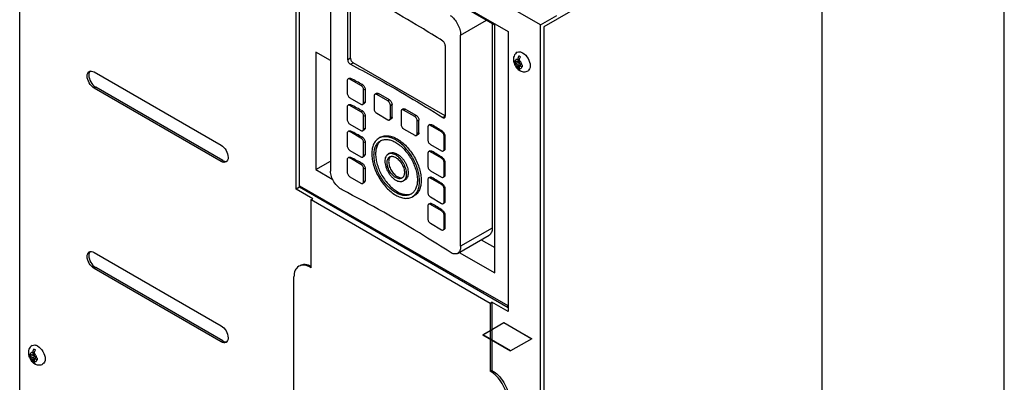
# Model space of a CAD drawing. Header units: millimetres. Extents: x 165 to 593, y 81 to 977.
# Tile 3 of 5: x 165 to 593, y 531 to 689. Entities that reach past the tile are written whole.
import ezdxf

# ---------------------------------------------------------------- set-up
doc = ezdxf.new("R2010")
doc.units = ezdxf.units.MM
doc.header["$LTSCALE"] = 68.795159
doc.layers.get('0').update_dxf_attribs({"linetype": 'CONTINUOUS'})

msp = doc.modelspace()

# ---------------------------------------------------------------- linework, layer by layer
at = {"color": 7, "linetype": 'Continuous'}
for p, q in [((592.77, 312.89), (592.77, 827.29)), ((165.05, 212.09), (165.05, 817.12)), ((391.32, 686.48), (165.05, 817.12)), ((513.58, 755.44), (392.73, 685.67)), ((513.58, 285.13), (513.58, 755.44)), ((285.15, 615.1), (285.15, 736.76)), ((285.15, 736.76), (377.28, 683.56)), ((286.56, 615.92), (286.56, 735.94)), ((371.38, 686.4), (293.65, 731.28)), ((300.07, 714.68), (300.07, 622.91)), ((307.57, 671.27), (307.57, 701.89)), ((308.77, 671.96), (308.77, 702.58)), ((391.32, 686.48), (398.39, 690.57)), ((356.6, 682.05), (367.76, 688.49)), ((370.33, 687.01), (370.33, 598.2)), ((371.38, 578.72), (371.38, 686.4)), ((391.32, 81.46), (391.32, 686.48)), ((392.73, 685.67), (392.73, 214.55)), ((356.6, 590.27), (356.6, 682.05)), ((377.28, 683.56), (377.28, 561.91)), ((349.92, 677.44), (349.92, 646.82)), ((293.65, 674.65), (293.65, 623.6)), ((300.07, 670.94), (293.65, 674.65)), ((308.77, 671.96), (307.57, 671.27)), ((308.76, 669.34), (309.9, 670)), ((349.92, 646.89), (309.9, 670)), ((380.19, 670.05), (380.89, 670.46)), ((381.42, 670.15), (380.3, 670.8)), ((380.3, 669.99), (381.42, 669.34)), ((381.42, 671.45), (381.42, 670.15)), ((381.42, 670.15), (382.13, 670.56)), ((381.42, 669.34), (382.13, 669.75)), ((381.42, 669.34), (381.42, 668.04)), ((382.13, 669.75), (382.13, 671.04)), ((383.25, 669.1), (382.13, 669.75)), ((382.13, 668.93), (382.83, 669.34)), ((382.13, 667.63), (382.13, 668.93)), ((382.13, 668.93), (383.25, 668.28)), ((383.37, 668.76), (383.37, 668.63)), ((383.37, 668.63), (383.37, 668.49)), ((197.4, 666.01), (252.55, 634.17)), ((308.06, 663.24), (307.68, 663.02)), ((308.48, 662.94), (308.9, 663.18)), ((381.85, 666.93), (382.2, 667.14)), ((197.4, 658.98), (198.1, 659.39)), ((252.55, 627.14), (197.4, 658.98)), ((253.26, 627.55), (198.1, 659.39)), ((307.35, 662.29), (307.35, 656.73)), ((313.29, 660.16), (308.48, 662.94)), ((313.29, 660.16), (313.91, 660.52)), ((308.48, 654.77), (313.29, 652)), ((314.42, 658.2), (315.08, 658.58)), ((314.42, 652.65), (314.42, 658.2)), ((315.08, 658.58), (315.08, 653.03)), ((319.02, 655.55), (319.02, 650)), ((320.06, 656.69), (319.35, 656.28)), ((320.15, 656.2), (320.86, 656.61)), ((324.96, 653.43), (320.15, 656.2)), ((325.67, 653.84), (320.86, 656.61)), ((307.35, 650.85), (307.35, 645.3)), ((308.06, 651.81), (307.68, 651.59)), ((308.48, 651.51), (308.9, 651.75)), ((313.29, 648.73), (308.48, 651.51)), ((314.74, 652.29), (314.09, 651.92)), ((314.42, 652.65), (315.08, 653.03)), ((325.67, 653.84), (324.96, 653.43)), ((326.09, 651.47), (326.8, 651.88)), ((326.09, 645.91), (326.09, 651.47)), ((326.8, 646.32), (326.8, 651.88)), ((313.29, 648.73), (313.91, 649.09)), ((314.42, 646.77), (315.08, 647.15)), ((314.42, 641.22), (314.42, 646.77)), ((315.08, 647.15), (315.08, 641.6)), ((320.15, 648.04), (324.96, 645.26)), ((326.8, 646.32), (326.09, 645.91)), ((330.69, 648.81), (330.69, 643.26)), ((331.72, 649.95), (331.02, 649.55)), ((331.82, 649.47), (332.52, 649.88)), ((336.63, 646.69), (331.82, 649.47)), ((337.33, 647.1), (332.52, 649.88)), ((337.33, 647.1), (336.63, 646.69)), ((349.92, 646.82), (348.85, 646.2)), ((308.48, 643.34), (313.29, 640.57)), ((314.42, 641.22), (315.08, 641.6)), ((326.47, 645.59), (325.76, 645.18)), ((337.76, 644.73), (338.46, 645.14)), ((337.76, 639.18), (337.76, 644.73)), ((338.46, 639.59), (338.46, 645.14)), ((342.35, 642.08), (342.35, 636.53)), ((343.33, 643.18), (342.68, 642.81)), ((343.48, 642.73), (344.1, 643.09)), ((348.29, 639.95), (343.48, 642.73)), ((307.35, 639.42), (307.35, 633.87)), ((308.06, 640.38), (307.68, 640.16)), ((308.48, 640.08), (308.9, 640.32)), ((313.29, 637.3), (308.48, 640.08)), ((313.29, 637.3), (313.91, 637.66)), ((314.74, 640.86), (314.09, 640.49)), ((321.76, 637.62), (321.05, 637.21)), ((331.82, 641.3), (336.63, 638.53)), ((338.13, 638.85), (337.43, 638.45)), ((338.46, 639.59), (337.76, 639.18)), ((348.29, 639.95), (348.71, 640.2)), ((349.42, 638), (349.79, 638.21)), ((349.42, 632.44), (349.42, 638)), ((349.79, 638.21), (349.79, 632.65)), ((314.42, 635.34), (315.08, 635.72)), ((314.42, 629.79), (314.42, 635.34)), ((315.08, 635.72), (315.08, 630.17)), ((343.48, 634.57), (348.29, 631.79)), ((308.06, 628.95), (307.68, 628.72)), ((308.48, 631.91), (313.29, 629.14)), ((308.48, 628.65), (308.9, 628.89)), ((314.74, 629.43), (314.09, 629.06)), ((314.42, 629.79), (315.08, 630.17)), ((325.76, 630.68), (325.06, 630.27)), ((342.35, 630.65), (342.35, 625.09)), ((343.33, 631.75), (342.68, 631.38)), ((343.48, 631.3), (344.1, 631.66)), ((348.29, 628.52), (343.48, 631.3)), ((348.29, 628.52), (348.71, 628.77)), ((349.47, 631.93), (349.09, 631.71)), ((349.42, 632.44), (349.79, 632.65)), ((253.26, 627.55), (252.55, 627.14)), ((293.65, 623.6), (300.07, 627.31)), ((307.35, 627.99), (307.35, 622.44)), ((313.29, 625.87), (308.48, 628.65)), ((313.29, 625.87), (313.91, 626.23)), ((349.42, 626.56), (349.79, 626.78)), ((349.42, 621.01), (349.42, 626.56)), ((349.79, 626.78), (349.79, 621.22)), ((293.65, 623.6), (301.02, 619.34)), ((308.48, 620.48), (313.29, 617.7)), ((314.42, 623.91), (315.08, 624.29)), ((314.42, 618.36), (314.42, 623.91)), ((315.08, 624.29), (315.08, 618.74)), ((343.33, 620.32), (342.68, 619.95)), ((343.48, 623.13), (348.29, 620.36)), ((343.48, 619.87), (344.1, 620.23)), ((349.47, 620.5), (349.09, 620.28)), ((349.42, 621.01), (349.79, 621.22)), ((286.56, 616.51), (366.44, 570.71)), ((314.74, 618), (314.09, 617.63)), ((314.42, 618.36), (315.08, 618.74)), ((332.43, 619.14), (331.72, 618.73)), ((342.35, 619.22), (342.35, 613.66)), ((348.29, 617.09), (343.48, 619.87)), ((348.29, 617.09), (348.71, 617.34)), ((286.56, 615.92), (285.15, 615.1)), ((292.32, 610.96), (285.15, 615.1)), ((377.28, 563.54), (286.56, 615.92)), ((290.1, 614.48), (290.1, 613.87)), ((336.43, 612.21), (335.72, 611.8)), ((343.48, 611.7), (348.29, 608.93)), ((349.42, 615.13), (349.79, 615.34)), ((349.42, 609.58), (349.42, 615.13)), ((349.79, 615.34), (349.79, 609.79)), ((291.62, 610.55), (292.32, 610.96)), ((291.62, 580.9), (291.62, 610.55)), ((291.62, 610.55), (369.4, 565.64)), ((299.64, 609.01), (299.64, 608.37)), ((342.35, 607.78), (342.35, 602.23)), ((343.33, 608.89), (342.68, 608.52)), ((343.48, 608.44), (344.1, 608.8)), ((348.29, 605.66), (343.48, 608.44)), ((349.47, 609.07), (349.09, 608.85)), ((349.42, 609.58), (349.79, 609.79)), ((348.29, 605.66), (348.71, 605.9)), ((349.42, 603.7), (349.79, 603.91)), ((349.42, 598.15), (349.42, 603.7)), ((349.79, 603.91), (349.79, 598.36)), ((343.48, 600.27), (348.29, 597.5)), ((349.47, 597.64), (349.09, 597.42)), ((349.42, 598.15), (349.79, 598.36)), ((355.29, 587.22), (368.93, 595.1)), ((370.33, 598.2), (356.6, 590.27)), ((365.51, 593.13), (371.38, 589.74)), ((197.4, 587.62), (252.55, 555.78)), ((355.97, 587.62), (371.38, 578.72)), ((345.09, 582.12), (345.09, 582.95)), ((197.4, 580.6), (198.1, 581.01)), ((252.55, 548.76), (197.4, 580.6)), ((253.26, 549.16), (198.1, 581.01)), ((284.19, 475.21), (284.19, 577.03)), ((377.28, 564.45), (366.44, 570.71)), ((369.4, 565.64), (370.11, 566.05)), ((369.4, 565.64), (369.4, 535.99)), ((370.11, 566.05), (370.11, 536.4)), ((377.28, 561.91), (370.11, 566.05)), ((377.16, 563.61), (377.15, 564.53)), ((366.23, 551.82), (375.42, 557.13)), ((375.42, 557.08), (366.23, 551.77)), ((375.42, 557.13), (387.52, 550.15)), ((387.52, 550.15), (375.42, 557.08)), ((378.33, 544.84), (366.23, 551.82)), ((366.23, 551.77), (378.33, 544.84)), ((253.26, 549.16), (252.55, 548.76)), ((387.52, 550.15), (378.33, 544.84)), ((170.7, 542.78), (169.58, 543.43)), ((170.7, 544.08), (170.7, 542.78)), ((171.41, 542.37), (171.41, 543.67)), ((169.47, 542.68), (170.17, 543.08)), ((169.58, 542.61), (170.7, 541.96)), ((170.7, 542.78), (171.41, 543.18)), ((170.7, 541.96), (171.41, 542.37)), ((170.7, 541.96), (170.7, 540.66)), ((171.13, 539.55), (171.48, 539.76)), ((172.53, 541.72), (171.41, 542.37)), ((171.41, 541.55), (172.12, 541.96)), ((171.41, 540.25), (171.41, 541.55)), ((171.41, 541.55), (172.53, 540.9)), ((172.65, 541.39), (172.65, 541.25)), ((172.65, 541.25), (172.65, 541.11)), ((370.11, 536.4), (369.4, 535.99))]:
    msp.add_line(p, q, dxfattribs=at)
for centre, radius, start, end in [((385.55, 671.13), 4.17, 152.5174, 160.917), ((415.21, 670.46), 35.02, 179.3321, 180.6679), ((383.09, 670.51), 2.84, 190.492, 193.9691), ((409.26, 668.75), 25.89, 179.3838, 179.9776), ((409.25, 668.5), 25.88, 180.0186, 180.6181), ((196.8, 665.25), 1.62, 136.1981, 144.0861), ((29.69, 131.87), 600.21, 61.73623, 62.27751), ((384.36, 670.48), 4.35, 239.9983, 241.2183), ((384.36, 670.48), 4.35, 241.2193, 242.3029), ((384.47, 670.7), 4.59, 242.3067, 243.5925), ((384.5, 670.76), 4.66, 243.581, 245.3335), ((383.09, 667.21), 0.867, 225.8615, 232.2726), ((29.69, 120.44), 600.21, 61.73623, 62.27751), ((64.69, 192.38), 530.3, 57.6158, 58.2037), ((29.69, 109.01), 600.21, 61.73623, 62.27751), ((323.95, 632.19), 4.46, 114.7131, 119.9938), ((29.69, 97.58), 600.21, 61.73623, 62.27751), ((64.69, 180.94), 530.3, 57.6158, 58.2037), ((64.69, 169.51), 530.3, 57.6158, 58.2037), ((330.15, 621.45), 1.82, 300.0737, 313.1623), ((332.83, 616.81), 4.46, 300.0059, 305.2863), ((64.69, 158.08), 530.3, 57.6158, 58.2037), ((196.8, 586.87), 1.62, 136.1981, 144.0861), ((204.49, 543.08), 35.02, 179.3321, 180.6679), ((174.83, 543.75), 4.17, 152.5186, 160.9157), ((172.37, 543.13), 2.84, 190.4903, 193.9687), ((173.64, 543.1), 4.35, 239.9983, 241.2166), ((173.64, 543.11), 4.35, 241.2177, 242.3029), ((173.75, 543.32), 4.59, 242.3067, 243.5925), ((173.78, 543.38), 4.66, 243.581, 245.3335), ((172.37, 539.83), 0.867, 225.8615, 232.2726), ((198.55, 541.38), 25.9, 179.3839, 179.9775), ((198.53, 541.12), 25.88, 180.0186, 180.6181)]:
    msp.add_arc(centre, radius, start, end, dxfattribs=at)
for points, knots in [([(348.85, 679.43), (345.65, 681.46), (332.53, 689.59), (319.06, 697.16), (308.76, 702.57)], [0, 0, 0, 0, 0.245578, 1, 1, 1, 1]), ([(352.1, 690.51), (352.75, 690.09), (353.96, 688.96), (355.37, 686.86), (356.32, 684.5), (356.6, 682.84), (356.6, 682.05)], [0, 0, 0, 0, 0.233653, 0.496102, 0.760794, 1, 1, 1, 1]), ([(349.92, 677.44), (349.92, 677.62), (349.86, 678.01), (349.63, 678.57), (349.29, 679.06), (349, 679.33), (348.85, 679.43)], [0, 0, 0, 0, 0.238851, 0.503153, 0.765725, 1, 1, 1, 1]), ([(308.77, 671.96), (308.77, 671.78), (308.83, 671.38), (309.08, 670.83), (309.43, 670.35), (309.74, 670.09), (309.9, 670)], [0, 0, 0, 0, 0.237254, 0.500001, 0.762748, 1, 1, 1, 1]), ([(381.22, 674.59), (380.58, 674.22), (379.55, 672.99), (379.47, 671.44), (379.58, 670.71)], [0, 0, 0, 0, 0.498042, 1, 1, 1, 1]), ([(381.22, 674.59), (381.53, 674.77), (382.39, 674.9), (383.16, 674.58), (383.54, 674.36)], [0, 0, 0, 0, 0.449216, 1, 1, 1, 1]), ([(381.61, 672.49), (381.58, 672.41), (381.48, 672.07), (381.42, 671.71), (381.42, 671.45)], [0, 0, 0, 0, 0.265468, 1, 1, 1, 1]), ([(381.85, 673.06), (381.9, 673.02), (382.13, 672.86), (382.37, 672.73), (382.56, 672.65)], [0, 0, 0, 0, 0.239503, 1, 1, 1, 1]), ([(382.13, 671.04), (382.13, 671.17), (382.17, 671.73), (382.36, 672.27), (382.56, 672.65)], [0, 0, 0, 0, 0.229716, 1, 1, 1, 1]), ([(383.54, 674.36), (384.52, 673.8), (386.06, 672.02), (386.83, 669.79), (386.83, 668.67)], [0, 0, 0, 0, 0.499962, 1, 1, 1, 1]), ([(307.57, 671.27), (307.57, 671.09), (307.64, 670.69), (307.97, 669.99), (308.41, 669.52), (308.76, 669.34)], [0, 0, 0, 0, 0.236751, 0.499125, 1, 1, 1, 1]), ([(308.76, 669.34), (312.23, 667.52), (325.83, 660.21), (339.13, 652.36), (348.85, 646.2)], [0, 0, 0, 0, 0.254437, 1, 1, 1, 1]), ([(380.7, 671.4), (380.65, 671.37), (380.45, 671.23), (380.34, 670.99), (380.3, 670.8)], [0, 0, 0, 0, 0.233159, 1, 1, 1, 1]), ([(380.33, 669.82), (380.46, 669.3), (380.8, 668.65), (381.29, 668.15), (381.42, 668.04)], [0, 0, 0, 0, 0.756938, 1, 1, 1, 1]), ([(381.42, 671.45), (381.36, 671.47), (381.12, 671.53), (380.85, 671.49), (380.7, 671.4)], [0, 0, 0, 0, 0.277359, 1, 1, 1, 1]), ([(381.42, 668.04), (381.42, 667.99), (381.43, 667.8), (381.46, 667.61), (381.5, 667.48)], [0, 0, 0, 0, 0.265147, 1, 1, 1, 1]), ([(383.25, 669.09), (383.22, 669.28), (383.01, 670.01), (382.56, 670.67), (382.13, 671.05)], [0, 0, 0, 0, 0.24522, 1, 1, 1, 1]), ([(382.13, 667.63), (382.36, 667.56), (382.92, 667.56), (383.2, 668.05), (383.25, 668.28)], [0, 0, 0, 0, 0.500002, 1, 1, 1, 1]), ([(386.83, 668.67), (386.83, 668.22), (386.72, 667.4), (386.18, 666.72), (385.87, 666.54)], [0, 0, 0, 0, 0.550852, 1, 1, 1, 1]), ([(194.35, 664.25), (194.35, 664.66), (194.45, 665.43), (194.95, 666.05), (195.24, 666.22)], [0, 0, 0, 0, 0.550834, 1, 1, 1, 1]), ([(197.4, 658.98), (196.49, 659.5), (195.07, 661.15), (194.35, 663.21), (194.35, 664.25)], [0, 0, 0, 0, 0.499999, 1, 1, 1, 1]), ([(195.48, 666.2), (195.41, 666.11), (195.14, 665.64), (195.06, 665.08), (195.06, 664.66)], [0, 0, 0, 0, 0.224148, 1, 1, 1, 1]), ([(195.06, 664.66), (195.06, 663.62), (195.77, 661.56), (197.2, 659.91), (198.1, 659.39)], [0, 0, 0, 0, 0.500001, 1, 1, 1, 1]), ([(195.24, 666.22), (195.53, 666.39), (196.33, 666.51), (197.04, 666.21), (197.4, 666.01)], [0, 0, 0, 0, 0.449168, 1, 1, 1, 1]), ([(307.68, 663.02), (307.57, 662.96), (307.39, 662.72), (307.35, 662.44), (307.35, 662.29)], [0, 0, 0, 0, 0.449206, 1, 1, 1, 1]), ([(308.48, 662.94), (308.35, 663.02), (308.09, 663.12), (307.79, 663.08), (307.68, 663.02)], [0, 0, 0, 0, 0.550788, 1, 1, 1, 1]), ([(308.06, 663.24), (308.18, 663.3), (308.48, 663.36), (308.76, 663.25), (308.9, 663.18)], [0, 0, 0, 0, 0.453306, 1, 1, 1, 1]), ([(382.48, 666.59), (382.45, 666.62), (382.3, 666.79), (382.21, 667.01), (382.17, 667.18)], [0, 0, 0, 0, 0.232707, 1, 1, 1, 1]), ([(382.54, 666.51), (383.05, 666.26), (384.2, 665.95), (385.37, 666.25), (385.87, 666.54)], [0, 0, 0, 0, 0.499182, 1, 1, 1, 1]), ([(314.42, 658.2), (314.42, 658.39), (314.35, 658.78), (314.11, 659.33), (313.76, 659.81), (313.45, 660.07), (313.29, 660.16)], [0, 0, 0, 0, 0.237277, 0.499998, 0.762725, 1, 1, 1, 1]), ([(313.91, 660.52), (314.08, 660.43), (314.39, 660.18), (314.76, 659.7), (315.01, 659.16), (315.08, 658.77), (315.08, 658.58)], [0, 0, 0, 0, 0.239387, 0.502138, 0.763756, 1, 1, 1, 1]), ([(307.35, 656.73), (307.35, 656.55), (307.42, 656.16), (307.66, 655.61), (308.02, 655.12), (308.32, 654.87), (308.48, 654.77)], [0, 0, 0, 0, 0.237277, 0.499998, 0.762725, 1, 1, 1, 1]), ([(319.35, 656.28), (319.3, 656.25), (319.2, 656.17), (319.09, 656), (319.03, 655.78), (319.02, 655.63), (319.02, 655.55)], [0, 0, 0, 0, 0.217779, 0.450983, 0.710318, 1, 1, 1, 1]), ([(320.15, 656.2), (320.08, 656.24), (319.94, 656.31), (319.73, 656.36), (319.52, 656.36), (319.4, 656.31), (319.35, 656.28)], [0, 0, 0, 0, 0.289707, 0.549, 0.782218, 1, 1, 1, 1]), ([(320.06, 656.69), (320.11, 656.72), (320.23, 656.76), (320.43, 656.77), (320.65, 656.72), (320.79, 656.65), (320.86, 656.61)], [0, 0, 0, 0, 0.217782, 0.451, 0.710293, 1, 1, 1, 1]), ([(307.68, 651.59), (307.57, 651.52), (307.39, 651.29), (307.35, 651.01), (307.35, 650.85)], [0, 0, 0, 0, 0.449206, 1, 1, 1, 1]), ([(308.48, 651.51), (308.35, 651.58), (308.09, 651.69), (307.79, 651.65), (307.68, 651.59)], [0, 0, 0, 0, 0.550788, 1, 1, 1, 1]), ([(308.06, 651.81), (308.18, 651.87), (308.48, 651.93), (308.76, 651.82), (308.9, 651.75)], [0, 0, 0, 0, 0.453306, 1, 1, 1, 1]), ([(313.29, 652), (313.42, 651.92), (313.69, 651.81), (313.98, 651.86), (314.09, 651.92)], [0, 0, 0, 0, 0.550788, 1, 1, 1, 1]), ([(314.09, 651.92), (314.2, 651.98), (314.38, 652.21), (314.42, 652.5), (314.42, 652.65)], [0, 0, 0, 0, 0.449206, 1, 1, 1, 1]), ([(315.08, 653.03), (315.08, 652.88), (315.04, 652.59), (314.85, 652.36), (314.74, 652.29)], [0, 0, 0, 0, 0.546132, 1, 1, 1, 1]), ([(326.09, 651.47), (326.09, 651.56), (326.07, 651.74), (325.98, 652.12), (325.78, 652.59), (325.47, 653.01), (325.19, 653.27), (325.04, 653.38), (324.96, 653.43)], [0, 0, 0, 0, 0.114294, 0.237552, 0.499999, 0.762452, 0.885696, 1, 1, 1, 1]), ([(325.67, 653.84), (325.74, 653.79), (325.9, 653.68), (326.18, 653.42), (326.48, 653), (326.69, 652.53), (326.78, 652.15), (326.8, 651.96), (326.8, 651.88)], [0, 0, 0, 0, 0.114304, 0.237548, 0.500001, 0.762448, 0.885706, 1, 1, 1, 1]), ([(314.42, 646.77), (314.42, 646.96), (314.35, 647.35), (314.11, 647.9), (313.76, 648.38), (313.45, 648.64), (313.29, 648.73)], [0, 0, 0, 0, 0.237277, 0.499998, 0.762725, 1, 1, 1, 1]), ([(313.91, 649.09), (314.08, 649), (314.39, 648.75), (314.76, 648.27), (315.01, 647.73), (315.08, 647.34), (315.08, 647.15)], [0, 0, 0, 0, 0.239387, 0.502138, 0.763756, 1, 1, 1, 1]), ([(319.02, 650), (319.02, 649.91), (319.03, 649.72), (319.12, 649.34), (319.33, 648.87), (319.63, 648.46), (319.92, 648.19), (320.07, 648.08), (320.15, 648.04)], [0, 0, 0, 0, 0.114294, 0.237552, 0.499999, 0.762452, 0.885696, 1, 1, 1, 1]), ([(325.76, 645.18), (325.81, 645.21), (325.91, 645.3), (326.01, 645.47), (326.08, 645.68), (326.09, 645.83), (326.09, 645.91)], [0, 0, 0, 0, 0.217779, 0.450983, 0.710318, 1, 1, 1, 1]), ([(326.8, 646.32), (326.8, 646.24), (326.78, 646.09), (326.72, 645.88), (326.62, 645.7), (326.52, 645.62), (326.47, 645.59)], [0, 0, 0, 0, 0.289682, 0.549017, 0.782221, 1, 1, 1, 1]), ([(331.02, 649.55), (330.96, 649.52), (330.87, 649.43), (330.76, 649.26), (330.7, 649.05), (330.69, 648.89), (330.69, 648.81)], [0, 0, 0, 0, 0.217775, 0.450958, 0.710193, 1, 1, 1, 1]), ([(331.82, 649.47), (331.75, 649.51), (331.61, 649.57), (331.39, 649.63), (331.19, 649.62), (331.07, 649.58), (331.02, 649.55)], [0, 0, 0, 0, 0.289806, 0.54904, 0.782224, 1, 1, 1, 1]), ([(331.72, 649.95), (331.78, 649.98), (331.9, 650.03), (332.1, 650.03), (332.31, 649.98), (332.45, 649.92), (332.52, 649.88)], [0, 0, 0, 0, 0.217776, 0.45096, 0.710194, 1, 1, 1, 1]), ([(337.76, 644.73), (337.76, 644.82), (337.74, 645.01), (337.65, 645.39), (337.44, 645.86), (337.14, 646.27), (336.86, 646.54), (336.7, 646.65), (336.63, 646.69)], [0, 0, 0, 0, 0.114262, 0.23754, 0.500001, 0.762462, 0.885739, 1, 1, 1, 1]), ([(337.33, 647.1), (337.41, 647.05), (337.56, 646.95), (337.85, 646.68), (338.15, 646.27), (338.36, 645.8), (338.45, 645.42), (338.46, 645.23), (338.46, 645.14)], [0, 0, 0, 0, 0.114261, 0.237538, 0.499999, 0.76246, 0.885738, 1, 1, 1, 1]), ([(348.85, 646.2), (348.97, 646.12), (349.22, 646), (349.51, 646.03), (349.61, 646.09)], [0, 0, 0, 0, 0.555463, 1, 1, 1, 1]), ([(349.61, 646.09), (349.71, 646.15), (349.89, 646.39), (349.92, 646.66), (349.92, 646.82)], [0, 0, 0, 0, 0.442103, 1, 1, 1, 1]), ([(307.35, 645.3), (307.35, 645.12), (307.42, 644.73), (307.66, 644.18), (308.02, 643.69), (308.32, 643.44), (308.48, 643.34)], [0, 0, 0, 0, 0.237277, 0.499998, 0.762725, 1, 1, 1, 1]), ([(315.08, 641.6), (315.08, 641.45), (315.04, 641.16), (314.85, 640.93), (314.74, 640.86)], [0, 0, 0, 0, 0.546132, 1, 1, 1, 1]), ([(324.96, 645.26), (325.03, 645.22), (325.17, 645.16), (325.38, 645.1), (325.58, 645.11), (325.71, 645.15), (325.76, 645.18)], [0, 0, 0, 0, 0.289707, 0.549, 0.782218, 1, 1, 1, 1]), ([(330.69, 643.26), (330.69, 643.17), (330.7, 642.99), (330.79, 642.6), (331, 642.14), (331.3, 641.72), (331.59, 641.45), (331.74, 641.35), (331.82, 641.3)], [0, 0, 0, 0, 0.114294, 0.237552, 0.499999, 0.762452, 0.885696, 1, 1, 1, 1]), ([(342.68, 642.81), (342.58, 642.75), (342.39, 642.51), (342.35, 642.23), (342.35, 642.08)], [0, 0, 0, 0, 0.44917, 1, 1, 1, 1]), ([(343.48, 642.73), (343.35, 642.81), (343.09, 642.92), (342.79, 642.87), (342.68, 642.81)], [0, 0, 0, 0, 0.550829, 1, 1, 1, 1]), ([(343.33, 643.18), (343.44, 643.24), (343.72, 643.28), (343.98, 643.17), (344.1, 643.09)], [0, 0, 0, 0, 0.446128, 1, 1, 1, 1]), ([(307.68, 640.16), (307.57, 640.09), (307.39, 639.86), (307.35, 639.58), (307.35, 639.42)], [0, 0, 0, 0, 0.449206, 1, 1, 1, 1]), ([(308.48, 640.08), (308.35, 640.15), (308.09, 640.26), (307.79, 640.22), (307.68, 640.16)], [0, 0, 0, 0, 0.550788, 1, 1, 1, 1]), ([(308.06, 640.38), (308.18, 640.44), (308.48, 640.5), (308.76, 640.39), (308.9, 640.32)], [0, 0, 0, 0, 0.453306, 1, 1, 1, 1]), ([(313.29, 640.57), (313.42, 640.49), (313.69, 640.38), (313.98, 640.43), (314.09, 640.49)], [0, 0, 0, 0, 0.550788, 1, 1, 1, 1]), ([(313.91, 637.66), (314.08, 637.57), (314.39, 637.32), (314.76, 636.84), (315.01, 636.3), (315.08, 635.91), (315.08, 635.72)], [0, 0, 0, 0, 0.239387, 0.502138, 0.763756, 1, 1, 1, 1]), ([(314.09, 640.49), (314.2, 640.55), (314.38, 640.78), (314.42, 641.07), (314.42, 641.22)], [0, 0, 0, 0, 0.449206, 1, 1, 1, 1]), ([(328.39, 636.48), (327.74, 636.85), (326.46, 637.46), (324.5, 637.94), (322.92, 637.9), (321.8, 637.59), (321.29, 637.35), (321.05, 637.21)], [0, 0, 0, 0, 0.289584, 0.548632, 0.781634, 0.891837, 1, 1, 1, 1]), ([(321.76, 637.62), (322, 637.75), (322.51, 637.99), (323.63, 638.3), (325.2, 638.35), (327.17, 637.87), (328.45, 637.26), (329.09, 636.89)], [0, 0, 0, 0, 0.108163, 0.218366, 0.451368, 0.710416, 1, 1, 1, 1]), ([(336.63, 638.53), (336.7, 638.49), (336.84, 638.42), (337.05, 638.37), (337.25, 638.37), (337.37, 638.42), (337.43, 638.45)], [0, 0, 0, 0, 0.289707, 0.549, 0.782218, 1, 1, 1, 1]), ([(337.43, 638.45), (337.48, 638.48), (337.58, 638.56), (337.68, 638.73), (337.74, 638.94), (337.76, 639.1), (337.76, 639.18)], [0, 0, 0, 0, 0.217779, 0.450983, 0.710318, 1, 1, 1, 1]), ([(338.46, 639.59), (338.46, 639.51), (338.45, 639.35), (338.39, 639.14), (338.28, 638.97), (338.19, 638.89), (338.13, 638.85)], [0, 0, 0, 0, 0.289682, 0.549017, 0.782221, 1, 1, 1, 1]), ([(349.42, 638), (349.42, 638.18), (349.35, 638.57), (349.11, 639.12), (348.76, 639.61), (348.45, 639.86), (348.29, 639.95)], [0, 0, 0, 0, 0.237277, 0.499998, 0.762725, 1, 1, 1, 1]), ([(348.71, 640.2), (348.87, 640.1), (349.16, 639.83), (349.49, 639.34), (349.72, 638.79), (349.79, 638.39), (349.79, 638.21)], [0, 0, 0, 0, 0.234382, 0.496891, 0.761135, 1, 1, 1, 1]), ([(252.55, 634.17), (253.45, 633.65), (254.88, 632), (255.59, 629.94), (255.59, 628.9)], [0, 0, 0, 0, 0.499999, 1, 1, 1, 1]), ([(307.35, 633.87), (307.35, 633.69), (307.42, 633.29), (307.66, 632.75), (308.02, 632.26), (308.32, 632), (308.48, 631.91)], [0, 0, 0, 0, 0.237277, 0.499998, 0.762725, 1, 1, 1, 1]), ([(314.42, 635.34), (314.42, 635.53), (314.35, 635.92), (314.11, 636.47), (313.76, 636.95), (313.45, 637.21), (313.29, 637.3)], [0, 0, 0, 0, 0.237277, 0.499998, 0.762725, 1, 1, 1, 1]), ([(321.05, 637.21), (320.81, 637.07), (320.35, 636.75), (319.52, 635.93), (318.7, 634.59), (318.13, 632.65), (318.01, 631.24), (318.01, 630.49)], [0, 0, 0, 0, 0.108163, 0.218365, 0.451367, 0.710415, 1, 1, 1, 1]), ([(318.96, 629.95), (318.96, 630.62), (319.06, 631.91), (319.58, 633.67), (320.32, 634.89), (321.08, 635.63), (321.5, 635.93), (321.72, 636.05)], [0, 0, 0, 0, 0.289585, 0.548633, 0.781635, 0.891837, 1, 1, 1, 1]), ([(322.08, 636.24), (321.89, 636.1), (321.52, 635.79), (320.85, 635.04), (320.21, 633.87), (319.75, 632.2), (319.66, 630.99), (319.66, 630.36)], [0, 0, 0, 0, 0.107841, 0.218409, 0.452873, 0.712288, 1, 1, 1, 1]), ([(322.08, 636.24), (322.3, 636.34), (322.75, 636.51), (323.73, 636.71), (325.08, 636.68), (326.75, 636.24), (327.84, 635.71), (328.39, 635.39)], [0, 0, 0, 0, 0.107842, 0.21841, 0.452874, 0.712289, 1, 1, 1, 1]), ([(338.76, 618.51), (338.76, 619.33), (338.61, 621.04), (338.01, 623.61), (337.05, 626.22), (335.77, 628.76), (334.21, 631.15), (332.43, 633.28), (330.5, 635.09), (329.1, 636.07), (328.39, 636.48)], [0, 0, 0, 0, 0.114157, 0.237327, 0.366977, 0.500001, 0.633025, 0.762675, 0.885843, 1, 1, 1, 1]), ([(328.39, 635.39), (329.03, 635.02), (330.31, 634.13), (332.06, 632.48), (333.68, 630.54), (335.1, 628.38), (336.27, 626.07), (337.14, 623.69), (337.68, 621.35), (337.82, 619.8), (337.82, 619.06)], [0, 0, 0, 0, 0.114157, 0.237325, 0.366975, 0.499999, 0.633023, 0.762673, 0.885843, 1, 1, 1, 1]), ([(329.09, 636.89), (329.8, 636.48), (331.21, 635.5), (333.14, 633.69), (334.92, 631.56), (336.48, 629.17), (337.76, 626.63), (338.72, 624.02), (339.32, 621.45), (339.47, 619.74), (339.47, 618.92)], [0, 0, 0, 0, 0.114157, 0.237325, 0.366975, 0.499999, 0.633023, 0.762673, 0.885843, 1, 1, 1, 1]), ([(342.35, 636.53), (342.35, 636.34), (342.42, 635.95), (342.66, 635.4), (343.02, 634.91), (343.32, 634.66), (343.48, 634.57)], [0, 0, 0, 0, 0.237277, 0.499998, 0.762725, 1, 1, 1, 1]), ([(255.59, 628.9), (255.59, 628.49), (255.49, 627.72), (254.99, 627.1), (254.7, 626.93)], [0, 0, 0, 0, 0.550834, 1, 1, 1, 1]), ([(308.48, 628.65), (308.35, 628.72), (308.09, 628.83), (307.79, 628.79), (307.68, 628.72)], [0, 0, 0, 0, 0.550788, 1, 1, 1, 1]), ([(308.06, 628.95), (308.18, 629.01), (308.48, 629.06), (308.76, 628.96), (308.9, 628.89)], [0, 0, 0, 0, 0.453306, 1, 1, 1, 1]), ([(313.29, 629.14), (313.42, 629.06), (313.69, 628.95), (313.98, 628.99), (314.09, 629.06)], [0, 0, 0, 0, 0.550788, 1, 1, 1, 1]), ([(314.09, 629.06), (314.2, 629.12), (314.38, 629.35), (314.42, 629.64), (314.42, 629.79)], [0, 0, 0, 0, 0.449206, 1, 1, 1, 1]), ([(315.08, 630.17), (315.08, 630.02), (315.04, 629.73), (314.85, 629.49), (314.74, 629.43)], [0, 0, 0, 0, 0.546132, 1, 1, 1, 1]), ([(318.01, 630.49), (318.01, 629.67), (318.16, 627.96), (318.76, 625.39), (319.72, 622.78), (321.01, 620.24), (322.57, 617.86), (324.34, 615.72), (326.27, 613.92), (327.68, 612.93), (328.39, 612.52)], [0, 0, 0, 0, 0.114157, 0.237327, 0.366977, 0.500001, 0.633025, 0.762675, 0.885843, 1, 1, 1, 1]), ([(328.39, 613.61), (327.74, 613.98), (326.47, 614.88), (324.71, 616.52), (323.09, 618.46), (321.68, 620.63), (320.51, 622.94), (319.64, 625.31), (319.09, 627.65), (318.96, 629.2), (318.96, 629.95)], [0, 0, 0, 0, 0.114157, 0.237325, 0.366975, 0.499999, 0.633023, 0.762673, 0.885843, 1, 1, 1, 1]), ([(319.66, 630.36), (319.66, 629.61), (319.8, 628.06), (320.34, 625.72), (321.22, 623.35), (322.38, 621.04), (323.8, 618.87), (325.42, 616.93), (327.17, 615.29), (328.45, 614.39), (329.09, 614.02)], [0, 0, 0, 0, 0.114157, 0.237327, 0.366977, 0.500001, 0.633025, 0.762675, 0.885843, 1, 1, 1, 1]), ([(325.06, 630.27), (324.95, 630.21), (324.74, 630.06), (324.36, 629.69), (323.99, 629.08), (323.73, 628.2), (323.68, 627.56), (323.68, 627.22)], [0, 0, 0, 0, 0.108163, 0.218365, 0.451367, 0.710415, 1, 1, 1, 1]), ([(324.61, 626.68), (324.61, 626.95), (324.65, 627.47), (324.86, 628.17), (325.16, 628.66), (325.46, 628.96), (325.63, 629.08), (325.72, 629.13)], [0, 0, 0, 0, 0.289588, 0.548632, 0.781635, 0.891837, 1, 1, 1, 1]), ([(328.39, 629.94), (328.1, 630.11), (327.51, 630.39), (326.62, 630.6), (325.91, 630.58), (325.4, 630.44), (325.17, 630.33), (325.06, 630.27)], [0, 0, 0, 0, 0.289584, 0.548632, 0.781634, 0.891837, 1, 1, 1, 1]), ([(326.09, 629.29), (325.97, 629.17), (325.73, 628.88), (325.49, 628.36), (325.35, 627.75), (325.32, 627.32), (325.32, 627.09)], [0, 0, 0, 0, 0.219203, 0.455927, 0.71552, 1, 1, 1, 1]), ([(325.72, 629.13), (325.75, 629.14), (325.87, 629.21), (326, 629.26), (326.1, 629.29)], [0, 0, 0, 0, 0.248826, 1, 1, 1, 1]), ([(325.76, 630.68), (325.87, 630.74), (326.11, 630.85), (326.61, 630.99), (327.33, 631.01), (328.22, 630.79), (328.8, 630.52), (329.09, 630.35)], [0, 0, 0, 0, 0.108163, 0.218366, 0.451368, 0.710416, 1, 1, 1, 1]), ([(326.1, 629.29), (326.27, 629.34), (326.63, 629.4), (327.2, 629.35), (327.8, 629.17), (328.19, 628.97), (328.39, 628.86)], [0, 0, 0, 0, 0.219204, 0.455928, 0.715521, 1, 1, 1, 1]), ([(333.1, 621.78), (333.1, 622.16), (333.03, 622.93), (332.76, 624.1), (332.32, 625.28), (331.74, 626.44), (331.03, 627.52), (330.22, 628.49), (329.35, 629.31), (328.71, 629.75), (328.39, 629.94)], [0, 0, 0, 0, 0.114157, 0.237327, 0.366977, 0.500001, 0.633025, 0.762675, 0.885843, 1, 1, 1, 1]), ([(328.39, 628.86), (328.65, 628.71), (329.16, 628.35), (329.86, 627.7), (330.51, 626.92), (331.07, 626.05), (331.54, 625.13), (331.89, 624.18), (332.11, 623.24), (332.16, 622.62), (332.16, 622.32)], [0, 0, 0, 0, 0.114157, 0.237325, 0.366975, 0.499999, 0.633023, 0.762673, 0.885842, 1, 1, 1, 1]), ([(329.09, 630.35), (329.42, 630.16), (330.05, 629.72), (330.93, 628.9), (331.74, 627.93), (332.45, 626.85), (333.03, 625.69), (333.46, 624.51), (333.74, 623.34), (333.8, 622.56), (333.8, 622.19)], [0, 0, 0, 0, 0.114157, 0.237325, 0.366975, 0.499999, 0.633023, 0.762673, 0.885843, 1, 1, 1, 1]), ([(342.68, 631.38), (342.58, 631.32), (342.39, 631.08), (342.35, 630.8), (342.35, 630.65)], [0, 0, 0, 0, 0.449206, 1, 1, 1, 1]), ([(343.48, 631.3), (343.35, 631.38), (343.09, 631.49), (342.79, 631.44), (342.68, 631.38)], [0, 0, 0, 0, 0.550788, 1, 1, 1, 1]), ([(343.33, 631.75), (343.44, 631.81), (343.72, 631.85), (343.98, 631.74), (344.1, 631.66)], [0, 0, 0, 0, 0.446127, 1, 1, 1, 1]), ([(348.29, 631.79), (348.42, 631.71), (348.69, 631.6), (348.98, 631.65), (349.09, 631.71)], [0, 0, 0, 0, 0.550788, 1, 1, 1, 1]), ([(348.71, 628.77), (348.87, 628.67), (349.16, 628.4), (349.49, 627.91), (349.72, 627.35), (349.79, 626.96), (349.79, 626.78)], [0, 0, 0, 0, 0.234382, 0.496891, 0.761135, 1, 1, 1, 1]), ([(349.09, 631.71), (349.2, 631.77), (349.39, 632.01), (349.42, 632.29), (349.42, 632.44)], [0, 0, 0, 0, 0.449206, 1, 1, 1, 1]), ([(349.79, 632.65), (349.79, 632.5), (349.76, 632.23), (349.58, 631.99), (349.47, 631.93)], [0, 0, 0, 0, 0.557947, 1, 1, 1, 1]), ([(254.7, 626.93), (254.41, 626.76), (253.62, 626.64), (252.91, 626.94), (252.55, 627.14)], [0, 0, 0, 0, 0.449168, 1, 1, 1, 1]), ([(253.26, 627.55), (253.41, 627.46), (253.96, 627.19), (254.62, 627.08), (255.05, 627.19)], [0, 0, 0, 0, 0.286031, 1, 1, 1, 1]), ([(307.68, 628.72), (307.57, 628.66), (307.39, 628.43), (307.35, 628.15), (307.35, 627.99)], [0, 0, 0, 0, 0.449206, 1, 1, 1, 1]), ([(314.42, 623.91), (314.42, 624.1), (314.35, 624.49), (314.11, 625.04), (313.76, 625.52), (313.45, 625.78), (313.29, 625.87)], [0, 0, 0, 0, 0.237277, 0.499998, 0.762725, 1, 1, 1, 1]), ([(313.91, 626.23), (314.08, 626.14), (314.39, 625.89), (314.76, 625.41), (315.01, 624.87), (315.08, 624.48), (315.08, 624.29)], [0, 0, 0, 0, 0.239387, 0.502138, 0.763756, 1, 1, 1, 1]), ([(323.68, 627.22), (323.68, 626.85), (323.75, 626.07), (324.02, 624.91), (324.45, 623.72), (325.04, 622.57), (325.74, 621.49), (326.55, 620.52), (327.43, 619.7), (328.06, 619.25), (328.39, 619.06)], [0, 0, 0, 0, 0.114157, 0.237327, 0.366977, 0.500001, 0.633025, 0.762675, 0.885843, 1, 1, 1, 1]), ([(328.39, 620.14), (328.13, 620.29), (327.62, 620.65), (326.92, 621.31), (326.27, 622.08), (325.7, 622.95), (325.23, 623.88), (324.88, 624.83), (324.67, 625.76), (324.61, 626.38), (324.61, 626.68)], [0, 0, 0, 0, 0.114157, 0.237325, 0.366975, 0.499999, 0.633023, 0.762673, 0.885842, 1, 1, 1, 1]), ([(325.32, 627.09), (325.32, 626.79), (325.37, 626.17), (325.59, 625.23), (325.94, 624.28), (326.41, 623.36), (326.98, 622.49), (327.62, 621.72), (328.33, 621.06), (328.84, 620.7), (329.09, 620.55)], [0, 0, 0, 0, 0.114158, 0.237327, 0.366977, 0.500001, 0.633025, 0.762675, 0.885843, 1, 1, 1, 1]), ([(342.35, 625.09), (342.35, 624.91), (342.42, 624.52), (342.66, 623.97), (343.02, 623.48), (343.32, 623.23), (343.48, 623.13)], [0, 0, 0, 0, 0.237277, 0.499998, 0.762725, 1, 1, 1, 1]), ([(349.42, 626.56), (349.42, 626.75), (349.35, 627.14), (349.11, 627.69), (348.76, 628.18), (348.45, 628.43), (348.29, 628.52)], [0, 0, 0, 0, 0.237277, 0.499998, 0.762725, 1, 1, 1, 1]), ([(305.15, 614.78), (304.44, 615.15), (303.08, 616.18), (301.48, 618.18), (300.38, 620.47), (300.07, 622.12), (300.07, 622.91)], [0, 0, 0, 0, 0.240679, 0.503683, 0.764612, 1, 1, 1, 1]), ([(307.35, 622.44), (307.35, 622.25), (307.42, 621.86), (307.66, 621.31), (308.02, 620.83), (308.32, 620.57), (308.48, 620.48)], [0, 0, 0, 0, 0.237277, 0.499998, 0.762725, 1, 1, 1, 1]), ([(329.09, 620.55), (329.29, 620.44), (329.68, 620.25), (330.28, 620.07), (330.85, 620.02), (331.22, 620.07), (331.38, 620.12)], [0, 0, 0, 0, 0.284479, 0.544072, 0.780796, 1, 1, 1, 1]), ([(332.16, 622.32), (332.16, 622.1), (332.13, 621.66), (331.99, 621.05), (331.75, 620.53), (331.52, 620.24), (331.39, 620.13)], [0, 0, 0, 0, 0.28448, 0.544073, 0.780797, 1, 1, 1, 1]), ([(331.72, 618.73), (331.83, 618.8), (332.04, 618.94), (332.41, 619.31), (332.79, 619.92), (333.05, 620.8), (333.1, 621.45), (333.1, 621.78)], [0, 0, 0, 0, 0.108163, 0.218365, 0.451367, 0.710415, 1, 1, 1, 1]), ([(333.8, 622.19), (333.8, 621.85), (333.75, 621.21), (333.49, 620.33), (333.12, 619.72), (332.74, 619.35), (332.53, 619.2), (332.43, 619.14)], [0, 0, 0, 0, 0.289585, 0.548633, 0.781635, 0.891837, 1, 1, 1, 1]), ([(343.33, 620.32), (343.44, 620.38), (343.72, 620.42), (343.98, 620.3), (344.1, 620.23)], [0, 0, 0, 0, 0.446127, 1, 1, 1, 1]), ([(348.29, 620.36), (348.42, 620.28), (348.69, 620.17), (348.98, 620.22), (349.09, 620.28)], [0, 0, 0, 0, 0.550788, 1, 1, 1, 1]), ([(349.09, 620.28), (349.2, 620.34), (349.39, 620.58), (349.42, 620.86), (349.42, 621.01)], [0, 0, 0, 0, 0.449206, 1, 1, 1, 1]), ([(349.79, 621.22), (349.79, 621.07), (349.76, 620.79), (349.58, 620.56), (349.47, 620.5)], [0, 0, 0, 0, 0.557947, 1, 1, 1, 1]), ([(313.29, 617.7), (313.42, 617.63), (313.69, 617.52), (313.98, 617.56), (314.09, 617.63)], [0, 0, 0, 0, 0.550788, 1, 1, 1, 1]), ([(314.09, 617.63), (314.2, 617.69), (314.38, 617.92), (314.42, 618.21), (314.42, 618.36)], [0, 0, 0, 0, 0.449206, 1, 1, 1, 1]), ([(315.08, 618.74), (315.08, 618.58), (315.04, 618.3), (314.85, 618.06), (314.74, 618)], [0, 0, 0, 0, 0.546132, 1, 1, 1, 1]), ([(331.06, 619.88), (330.97, 619.83), (330.78, 619.74), (330.38, 619.63), (329.8, 619.61), (329.09, 619.79), (328.62, 620.01), (328.39, 620.14)], [0, 0, 0, 0, 0.108163, 0.218366, 0.45137, 0.710413, 1, 1, 1, 1]), ([(328.39, 619.06), (328.68, 618.89), (329.26, 618.62), (330.15, 618.4), (330.87, 618.42), (331.38, 618.56), (331.61, 618.67), (331.72, 618.73)], [0, 0, 0, 0, 0.289584, 0.548632, 0.781634, 0.891837, 1, 1, 1, 1]), ([(337.82, 619.06), (337.82, 618.42), (337.73, 617.22), (337.28, 615.55), (336.63, 614.37), (335.97, 613.62), (335.6, 613.31), (335.4, 613.17)], [0, 0, 0, 0, 0.287712, 0.547127, 0.781591, 0.892159, 1, 1, 1, 1]), ([(335.72, 611.8), (335.96, 611.94), (336.43, 612.26), (337.26, 613.07), (338.08, 614.41), (338.65, 616.36), (338.76, 617.77), (338.76, 618.51)], [0, 0, 0, 0, 0.108163, 0.218365, 0.451367, 0.710415, 1, 1, 1, 1]), ([(339.47, 618.92), (339.47, 618.18), (339.36, 616.76), (338.78, 614.82), (337.96, 613.48), (337.13, 612.67), (336.67, 612.34), (336.43, 612.21)], [0, 0, 0, 0, 0.289585, 0.548633, 0.781635, 0.891837, 1, 1, 1, 1]), ([(342.68, 619.95), (342.58, 619.89), (342.39, 619.65), (342.35, 619.37), (342.35, 619.22)], [0, 0, 0, 0, 0.449206, 1, 1, 1, 1]), ([(343.48, 619.87), (343.35, 619.95), (343.09, 620.05), (342.79, 620.01), (342.68, 619.95)], [0, 0, 0, 0, 0.550788, 1, 1, 1, 1]), ([(349.42, 615.13), (349.42, 615.32), (349.35, 615.71), (349.11, 616.26), (348.76, 616.74), (348.45, 617), (348.29, 617.09)], [0, 0, 0, 0, 0.237277, 0.499998, 0.762725, 1, 1, 1, 1]), ([(348.71, 617.34), (348.87, 617.24), (349.16, 616.97), (349.49, 616.48), (349.72, 615.92), (349.79, 615.53), (349.79, 615.34)], [0, 0, 0, 0, 0.234382, 0.496891, 0.761135, 1, 1, 1, 1]), ([(352.1, 587.68), (348.38, 590.08), (333.07, 599.68), (317.28, 608.52), (305.15, 614.78)], [0, 0, 0, 0, 0.244823, 1, 1, 1, 1]), ([(335.06, 612.95), (334.84, 612.82), (334.37, 612.61), (333.35, 612.32), (331.93, 612.29), (330.14, 612.72), (328.97, 613.27), (328.39, 613.61)], [0, 0, 0, 0, 0.108163, 0.218366, 0.451368, 0.710416, 1, 1, 1, 1]), ([(328.39, 612.52), (329.03, 612.15), (330.31, 611.54), (332.28, 611.07), (333.85, 611.11), (334.97, 611.42), (335.48, 611.66), (335.72, 611.8)], [0, 0, 0, 0, 0.289584, 0.548632, 0.781634, 0.891837, 1, 1, 1, 1]), ([(329.09, 614.02), (329.64, 613.7), (330.73, 613.18), (332.41, 612.73), (333.75, 612.71), (334.73, 612.9), (335.18, 613.07), (335.4, 613.17)], [0, 0, 0, 0, 0.287711, 0.547126, 0.78159, 0.892158, 1, 1, 1, 1]), ([(342.35, 613.66), (342.35, 613.48), (342.42, 613.09), (342.66, 612.54), (343.02, 612.05), (343.32, 611.8), (343.48, 611.7)], [0, 0, 0, 0, 0.237277, 0.499998, 0.762725, 1, 1, 1, 1]), ([(342.68, 608.52), (342.58, 608.45), (342.39, 608.22), (342.35, 607.94), (342.35, 607.78)], [0, 0, 0, 0, 0.449206, 1, 1, 1, 1]), ([(343.48, 608.44), (343.35, 608.51), (343.09, 608.62), (342.79, 608.58), (342.68, 608.52)], [0, 0, 0, 0, 0.550788, 1, 1, 1, 1]), ([(343.33, 608.89), (343.44, 608.95), (343.72, 608.99), (343.98, 608.87), (344.1, 608.8)], [0, 0, 0, 0, 0.446127, 1, 1, 1, 1]), ([(348.29, 608.93), (348.42, 608.85), (348.69, 608.74), (348.98, 608.79), (349.09, 608.85)], [0, 0, 0, 0, 0.550788, 1, 1, 1, 1]), ([(349.09, 608.85), (349.2, 608.91), (349.39, 609.14), (349.42, 609.43), (349.42, 609.58)], [0, 0, 0, 0, 0.449206, 1, 1, 1, 1]), ([(349.79, 609.79), (349.79, 609.64), (349.76, 609.36), (349.58, 609.13), (349.47, 609.07)], [0, 0, 0, 0, 0.557947, 1, 1, 1, 1]), ([(349.42, 603.7), (349.42, 603.89), (349.35, 604.28), (349.11, 604.83), (348.76, 605.31), (348.45, 605.57), (348.29, 605.66)], [0, 0, 0, 0, 0.237277, 0.499998, 0.762725, 1, 1, 1, 1]), ([(348.71, 605.9), (348.87, 605.81), (349.16, 605.54), (349.49, 605.05), (349.72, 604.49), (349.79, 604.1), (349.79, 603.91)], [0, 0, 0, 0, 0.234382, 0.496891, 0.761135, 1, 1, 1, 1]), ([(342.35, 602.23), (342.35, 602.05), (342.42, 601.66), (342.66, 601.11), (343.02, 600.62), (343.32, 600.37), (343.48, 600.27)], [0, 0, 0, 0, 0.237277, 0.499998, 0.762725, 1, 1, 1, 1]), ([(348.29, 597.5), (348.42, 597.42), (348.69, 597.31), (348.98, 597.36), (349.09, 597.42)], [0, 0, 0, 0, 0.550788, 1, 1, 1, 1]), ([(349.09, 597.42), (349.2, 597.48), (349.39, 597.71), (349.42, 598), (349.42, 598.15)], [0, 0, 0, 0, 0.449206, 1, 1, 1, 1]), ([(349.79, 598.36), (349.79, 598.21), (349.76, 597.93), (349.58, 597.7), (349.47, 597.64)], [0, 0, 0, 0, 0.557947, 1, 1, 1, 1]), ([(370.33, 598.2), (370.33, 597.86), (370.28, 597.21), (370.02, 596.31), (369.57, 595.58), (369.15, 595.23), (368.93, 595.1)], [0, 0, 0, 0, 0.289776, 0.54907, 0.782226, 1, 1, 1, 1]), ([(356.6, 590.27), (356.6, 589.93), (356.55, 589.28), (356.3, 588.4), (355.89, 587.69), (355.5, 587.35), (355.29, 587.22)], [0, 0, 0, 0, 0.296406, 0.558246, 0.789075, 1, 1, 1, 1]), ([(194.35, 585.87), (194.35, 586.28), (194.45, 587.04), (194.95, 587.67), (195.24, 587.84)], [0, 0, 0, 0, 0.550834, 1, 1, 1, 1]), ([(195.48, 587.82), (195.41, 587.72), (195.14, 587.25), (195.06, 586.69), (195.06, 586.28)], [0, 0, 0, 0, 0.224148, 1, 1, 1, 1]), ([(195.06, 586.28), (195.06, 585.23), (195.77, 583.18), (197.2, 581.53), (198.1, 581.01)], [0, 0, 0, 0, 0.500001, 1, 1, 1, 1]), ([(195.24, 587.84), (195.53, 588.01), (196.33, 588.13), (197.04, 587.83), (197.4, 587.62)], [0, 0, 0, 0, 0.449168, 1, 1, 1, 1]), ([(355.29, 587.22), (355.08, 587.1), (354.59, 586.94), (353.79, 586.95), (352.93, 587.2), (352.38, 587.5), (352.1, 587.68)], [0, 0, 0, 0, 0.214159, 0.444679, 0.704829, 1, 1, 1, 1]), ([(197.4, 580.6), (196.49, 581.12), (195.07, 582.77), (194.35, 584.83), (194.35, 585.87)], [0, 0, 0, 0, 0.499999, 1, 1, 1, 1]), ([(291.62, 580.9), (290.74, 581.45), (289.34, 582.09), (287.43, 582.1), (286.62, 581.81), (286.26, 581.61)], [0, 0, 0, 0, 0.551516, 0.784265, 1, 1, 1, 1]), ([(286.97, 582.02), (287.6, 582.38), (289.28, 582.68), (290.83, 582.12), (291.61, 581.72)], [0, 0, 0, 0, 0.453484, 1, 1, 1, 1]), ([(286.26, 581.61), (285.59, 581.22), (284.42, 579.76), (284.19, 577.99), (284.19, 577.03)], [0, 0, 0, 0, 0.449203, 1, 1, 1, 1]), ([(252.55, 555.78), (253.45, 555.26), (254.88, 553.61), (255.59, 551.56), (255.59, 550.51)], [0, 0, 0, 0, 0.499999, 1, 1, 1, 1]), ([(254.7, 548.54), (254.41, 548.38), (253.62, 548.26), (252.91, 548.55), (252.55, 548.76)], [0, 0, 0, 0, 0.449168, 1, 1, 1, 1]), ([(253.26, 549.16), (253.41, 549.08), (253.96, 548.8), (254.62, 548.69), (255.05, 548.8)], [0, 0, 0, 0, 0.286031, 1, 1, 1, 1]), ([(255.59, 550.51), (255.59, 550.1), (255.49, 549.34), (254.99, 548.71), (254.7, 548.54)], [0, 0, 0, 0, 0.550834, 1, 1, 1, 1]), ([(170.5, 547.21), (169.86, 546.85), (168.84, 545.61), (168.75, 544.06), (168.86, 543.33)], [0, 0, 0, 0, 0.498042, 1, 1, 1, 1]), ([(169.98, 544.03), (169.93, 544), (169.73, 543.85), (169.62, 543.61), (169.58, 543.42)], [0, 0, 0, 0, 0.233159, 1, 1, 1, 1]), ([(170.7, 544.08), (170.64, 544.09), (170.4, 544.15), (170.13, 544.11), (169.98, 544.03)], [0, 0, 0, 0, 0.277358, 1, 1, 1, 1]), ([(170.5, 547.21), (170.81, 547.39), (171.67, 547.52), (172.44, 547.2), (172.82, 546.98)], [0, 0, 0, 0, 0.449216, 1, 1, 1, 1]), ([(170.89, 545.12), (170.86, 545.03), (170.76, 544.69), (170.7, 544.34), (170.7, 544.08)], [0, 0, 0, 0, 0.265467, 1, 1, 1, 1]), ([(171.13, 545.68), (171.18, 545.64), (171.41, 545.49), (171.65, 545.36), (171.84, 545.27)], [0, 0, 0, 0, 0.239504, 1, 1, 1, 1]), ([(171.41, 543.67), (171.41, 543.8), (171.45, 544.35), (171.64, 544.89), (171.84, 545.27)], [0, 0, 0, 0, 0.229716, 1, 1, 1, 1]), ([(172.53, 541.72), (172.5, 541.9), (172.29, 542.63), (171.84, 543.3), (171.41, 543.67)], [0, 0, 0, 0, 0.24522, 1, 1, 1, 1]), ([(172.82, 546.98), (173.8, 546.42), (175.34, 544.64), (176.11, 542.41), (176.11, 541.29)], [0, 0, 0, 0, 0.499962, 1, 1, 1, 1]), ([(169.61, 542.44), (169.74, 541.93), (170.08, 541.27), (170.57, 540.77), (170.7, 540.66)], [0, 0, 0, 0, 0.756938, 1, 1, 1, 1]), ([(170.7, 540.66), (170.7, 540.61), (170.71, 540.42), (170.74, 540.23), (170.78, 540.1)], [0, 0, 0, 0, 0.265151, 1, 1, 1, 1]), ([(171.41, 540.25), (171.64, 540.18), (172.2, 540.18), (172.48, 540.67), (172.53, 540.9)], [0, 0, 0, 0, 0.500002, 1, 1, 1, 1]), ([(171.77, 539.21), (171.73, 539.25), (171.58, 539.42), (171.49, 539.64), (171.46, 539.8)], [0, 0, 0, 0, 0.232707, 1, 1, 1, 1]), ([(171.82, 539.13), (172.33, 538.88), (173.48, 538.57), (174.65, 538.87), (175.15, 539.16)], [0, 0, 0, 0, 0.499182, 1, 1, 1, 1]), ([(176.11, 541.29), (176.11, 540.84), (176, 540.02), (175.46, 539.34), (175.15, 539.16)], [0, 0, 0, 0, 0.550852, 1, 1, 1, 1]), ([(376.82, 523.55), (376.82, 524.75), (376.36, 527.28), (374.76, 530.8), (372.43, 533.87), (370.44, 535.45), (369.4, 535.99)], [0, 0, 0, 0, 0.238795, 0.503252, 0.765929, 1, 1, 1, 1]), ([(370.11, 536.4), (371.15, 535.86), (373.14, 534.28), (375.47, 531.21), (377.07, 527.68), (377.53, 525.16), (377.53, 523.96)], [0, 0, 0, 0, 0.234071, 0.496748, 0.761205, 1, 1, 1, 1])]:
    msp.add_open_spline(points, degree=3, knots=knots, dxfattribs=at)
for points in [[(379.58, 670.71), (379.62, 670.41), (379.7, 670.12), (379.79, 669.83)], [(379.79, 669.83), (380.03, 669.09), (380.43, 668.39), (380.93, 667.8)], [(380.3, 670.8), (380.26, 670.82), (380.22, 670.85), (380.19, 670.87)], [(380.19, 670.05), (380.22, 670.03), (380.26, 670.01), (380.3, 669.99)], [(380.93, 667.8), (381.14, 667.55), (381.38, 667.31), (381.63, 667.1)], [(381.5, 667.48), (381.53, 667.38), (381.57, 667.28), (381.62, 667.19)], [(382.17, 667.18), (382.14, 667.33), (382.13, 667.48), (382.13, 667.63)], [(383.37, 669.03), (383.33, 669.05), (383.29, 669.07), (383.25, 669.1)], [(383.25, 668.28), (383.29, 668.26), (383.33, 668.24), (383.37, 668.22)], [(381.62, 667.19), (381.68, 667.09), (381.76, 667), (381.85, 666.93)], [(381.63, 667.1), (381.84, 666.93), (382.06, 666.78), (382.29, 666.64)], [(381.85, 666.93), (381.96, 666.85), (382.07, 666.78), (382.18, 666.72)], [(168.86, 543.33), (168.91, 543.03), (168.98, 542.74), (169.07, 542.45)], [(169.58, 543.43), (169.54, 543.45), (169.5, 543.47), (169.47, 543.49)], [(169.07, 542.45), (169.31, 541.72), (169.71, 541.01), (170.21, 540.42)], [(169.47, 542.68), (169.5, 542.65), (169.54, 542.63), (169.58, 542.61)], [(170.21, 540.42), (170.42, 540.17), (170.66, 539.93), (170.91, 539.72)], [(170.78, 540.1), (170.81, 540), (170.85, 539.9), (170.9, 539.82)], [(170.9, 539.82), (170.96, 539.72), (171.04, 539.63), (171.13, 539.55)], [(170.91, 539.72), (171.12, 539.55), (171.34, 539.4), (171.57, 539.26)], [(171.13, 539.55), (171.24, 539.48), (171.35, 539.4), (171.46, 539.34)], [(171.46, 539.8), (171.42, 539.95), (171.41, 540.1), (171.41, 540.25)], [(172.53, 540.9), (172.57, 540.88), (172.61, 540.86), (172.65, 540.84)], [(172.65, 541.66), (172.61, 541.68), (172.57, 541.69), (172.54, 541.72)]]:
    msp.add_open_spline(points, degree=3, dxfattribs=at)

doc.saveas('drawing.dxf')
